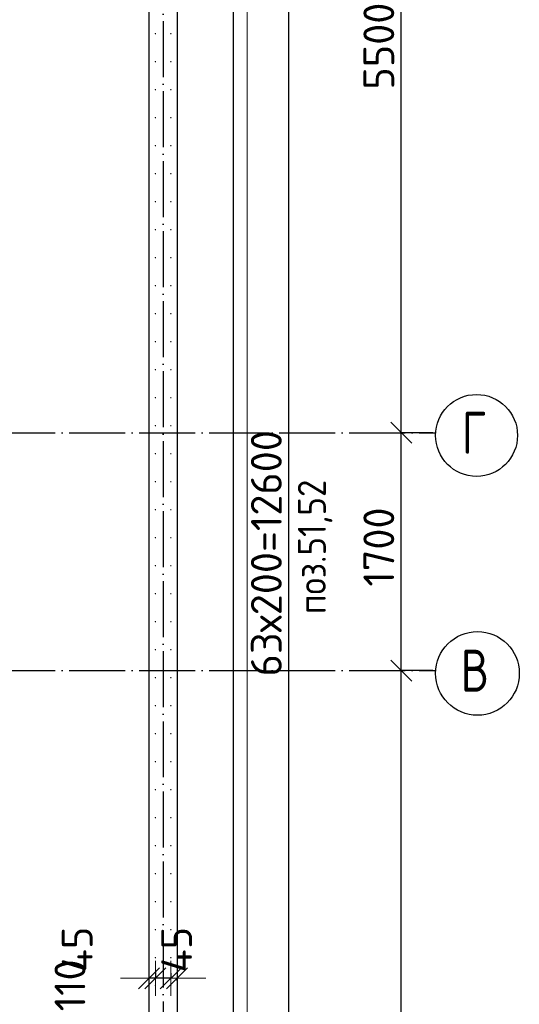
# Model space of a CAD drawing. Header units: millimetres. Extents: x 123094 to 184385, y 26948 to 48500.
# Tile 93 of 104: x 166356 to 169923, y 34317 to 41350. Entities that reach past the tile are written whole.
import ezdxf

# ---------------------------------------------------------------- set-up
doc = ezdxf.new("R2010")
doc.units = ezdxf.units.MM
doc.header["$PDMODE"] = 65
doc.linetypes.add('______11', pattern=[500, 400, -50, 0, -50])
doc.linetypes.add('______5', pattern=[1100, 800, -100, 100, -100])
for name, color, linetype, lineweight in [('Standard', 7, 'Continuous', 25), ('Арм.стержн. Выпуски', 180, 'Continuous', 35), ('Размерная линия_ общее', 7, 'Continuous', 13), ('Стена_ общее', 7, 'Continuous', 35), ('Фундамент_ общее', 7, 'Continuous', 35)]:
    doc.layers.add(name, color=color, linetype=linetype, lineweight=lineweight)
doc.layers.add('Осевая линия_ общее', color=7, linetype='______5', lineweight=13, true_color=0xa0a0a0)
doc.styles.add('ISOCPEUR', font='ISOCPEUR')
doc.dimstyles.new('DIMSTYLE_3', dxfattribs={"dimtxt": 220, "dimasz": 250, "dimexe": 0, "dimexo": 0, "dimgap": 110, "dimtad": 2, "dimdec": 0, "dimrnd": 5, "dimzin": 12, "dimdsep": 46, "dimtxsty": 'ISOCPEUR', "dimblk1": 'ALL_ML_STRICH', "dimblk2": 'ALL_ML_STRICH', "dimsah": 1, "dimcen": 0, "dimclrd": 7, "dimclre": 256, "dimclrt": 7, "dimadec": 0, "dimazin": 0, "dimtfac": 1, "dimtdec": 0, "dimtix": 1, "dimtmove": 2, "dimatfit": 3, "dimfxl": 0, "dimtzin": 0, "dimlwd": 0, "dimlwe": -3, "dimarcsym": 0})
doc.dimstyles.new('DIMSTYLE_5', dxfattribs={"dimtxt": 220, "dimasz": 250, "dimexe": 0, "dimexo": 0, "dimgap": 110, "dimtad": 2, "dimdec": 0, "dimrnd": 5, "dimzin": 12, "dimdsep": 46, "dimtxsty": 'ISOCPEUR', "dimblk1": 'ALL_ML_STRICH', "dimblk2": 'ALL_ML_STRICH', "dimsah": 1, "dimcen": 0, "dimclrd": 7, "dimclre": 256, "dimclrt": 7, "dimadec": 0, "dimazin": 0, "dimtfac": 1, "dimtdec": 0, "dimtix": 1, "dimtmove": 2, "dimatfit": 3, "dimfxl": 0, "dimtvp": 1.2, "dimtzin": 0, "dimlwd": 0, "dimlwe": -3, "dimarcsym": 0})
doc.dimstyles.new('DIMSTYLE_9', dxfattribs={"dimtxt": 220, "dimasz": 250, "dimexe": 0, "dimexo": 0, "dimgap": 110, "dimtad": 2, "dimdec": 0, "dimrnd": 5, "dimzin": 12, "dimdsep": 46, "dimtxsty": 'ISOCPEUR', "dimblk1": 'ALL_ML_STRICH', "dimblk2": 'ALL_ML_STRICH', "dimsah": 1, "dimcen": 0, "dimsd1": 1, "dimsd2": 1, "dimclrd": 7, "dimclre": 256, "dimclrt": 7, "dimadec": 0, "dimazin": 0, "dimtfac": 1, "dimtdec": 0, "dimtix": 1, "dimtmove": 2, "dimatfit": 3, "dimfxl": 0, "dimtvp": 1.2, "dimtzin": 0, "dimlwd": 0, "dimlwe": -3, "dimarcsym": 0})

# ---------------------------------------------------------------- blocks, each defined once
blk = doc.blocks.new('ALL_ML_STRICH')
at = {"color": 0, "linetype": 'ByBlock', "lineweight": -2}
for p, q in [((-0.3, -0.3), (0.3, 0.3)), ((0, -0.5), (0, 0.5)), ((-1, 0), (0.5, 0))]:
    blk.add_line(p, q, dxfattribs=at)
blk = doc.blocks.new('*D5')
at = {"layer": 'DEFPOINTS', "color": 7, "linetype": 'Continuous', "lineweight": 13, "transparency": 33554687}
for p in [(169325.4, 36700), (169080, 31200), (169325.4, 31200)]:
    blk.add_point(p, dxfattribs=at)
at = {"layer": 'Размерная линия_ общее', "color": 253, "linetype": 'Continuous', "lineweight": -2, "true_color": 0xa0a0a0, "transparency": 33554687}
for p, q in [((169305.4, 36700), (169080, 36700)), ((169305.4, 31200), (169080, 31200))]:
    blk.add_line(p, q, dxfattribs=at)
at = {"layer": 'Размерная линия_ общее', "color": 7, "linetype": 'Continuous', "lineweight": -2, "transparency": 33554687}
blk.add_line((169080, 31200), (169080, 36700), dxfattribs=at)
at = {"layer": 'Размерная линия_ общее', "color": 7, "linetype": 'Continuous', "lineweight": 13, "transparency": 33554687, "xscale": 250, "yscale": 250, "zscale": 250}
for p, rotation in [((169080, 36700), 90), ((169080, 31200), 270)]:
    blk.add_blockref('ALL_ML_STRICH', p, dxfattribs=dict(at, rotation=rotation))
at = {"layer": 'Размерная линия_ общее', "color": 7, "linetype": 'Continuous', "lineweight": 13, "transparency": 33554687, "insert": (168920, 33961), "char_height": 220, "width": 880, "attachment_point": 5, "rotation": 90, "style": 'ISOCPEUR'}
blk.add_mtext('\\A1;{5500}', dxfattribs=at)
blk = doc.blocks.new('*D6')
at = {"layer": 'DEFPOINTS', "color": 7, "linetype": 'Continuous', "lineweight": 13, "transparency": 33554687}
for p in [(169325.4, 38400), (169080, 36700), (169325.4, 36700)]:
    blk.add_point(p, dxfattribs=at)
at = {"layer": 'Размерная линия_ общее', "color": 253, "linetype": 'Continuous', "lineweight": -2, "true_color": 0xa0a0a0, "transparency": 33554687}
for p, q in [((169305.4, 38400), (169080, 38400)), ((169305.4, 36700), (169080, 36700))]:
    blk.add_line(p, q, dxfattribs=at)
at = {"layer": 'Размерная линия_ общее', "color": 7, "linetype": 'Continuous', "lineweight": -2, "transparency": 33554687}
blk.add_line((169080, 36700), (169080, 38400), dxfattribs=at)
at = {"layer": 'Размерная линия_ общее', "color": 7, "linetype": 'Continuous', "lineweight": 13, "transparency": 33554687, "xscale": 250, "yscale": 250, "zscale": 250}
for p, rotation in [((169080, 38400), 90), ((169080, 36700), 270)]:
    blk.add_blockref('ALL_ML_STRICH', p, dxfattribs=dict(at, rotation=rotation))
at = {"layer": 'Размерная линия_ общее', "color": 7, "linetype": 'Continuous', "lineweight": 13, "transparency": 33554687, "insert": (168920, 37583), "char_height": 220, "width": 880, "attachment_point": 5, "rotation": 90, "style": 'ISOCPEUR'}
blk.add_mtext('\\A1;{1700}', dxfattribs=at)
blk = doc.blocks.new('*D7')
at = {"layer": 'DEFPOINTS', "color": 7, "linetype": 'Continuous', "lineweight": 13, "transparency": 33554687}
for p in [(169325.4, 43900), (169080, 38400), (169325.4, 38400)]:
    blk.add_point(p, dxfattribs=at)
at = {"layer": 'Размерная линия_ общее', "color": 253, "linetype": 'Continuous', "lineweight": -2, "true_color": 0xa0a0a0, "transparency": 33554687}
for p, q in [((169305.4, 43900), (169080, 43900)), ((169305.4, 38400), (169080, 38400))]:
    blk.add_line(p, q, dxfattribs=at)
at = {"layer": 'Размерная линия_ общее', "color": 7, "linetype": 'Continuous', "lineweight": -2, "transparency": 33554687}
blk.add_line((169080, 38400), (169080, 43900), dxfattribs=at)
at = {"layer": 'Размерная линия_ общее', "color": 7, "linetype": 'Continuous', "lineweight": 13, "transparency": 33554687, "xscale": 250, "yscale": 250, "zscale": 250}
for p, rotation in [((169080, 43900), 90), ((169080, 38400), 270)]:
    blk.add_blockref('ALL_ML_STRICH', p, dxfattribs=dict(at, rotation=rotation))
at = {"layer": 'Размерная линия_ общее', "color": 7, "linetype": 'Continuous', "lineweight": 13, "transparency": 33554687, "insert": (168920, 41161), "char_height": 220, "width": 880, "attachment_point": 5, "rotation": 90, "style": 'ISOCPEUR'}
blk.add_mtext('\\A1;{5500}', dxfattribs=at)
blk = doc.blocks.new('*D13')
at = {"layer": 'DEFPOINTS', "color": 7, "linetype": 'Continuous', "lineweight": 13, "transparency": 33554687}
for p in [(167435, 43850), (167435, 31250), (168276.8, 31250)]:
    blk.add_point(p, dxfattribs=at)
at = {"layer": 'Размерная линия_ общее', "color": 253, "linetype": 'Continuous', "lineweight": -2, "true_color": 0xa0a0a0, "transparency": 33554687}
for p, q in [((167455, 43850), (168276.8, 43850)), ((167455, 31250), (168276.8, 31250))]:
    blk.add_line(p, q, dxfattribs=at)
at = {"layer": 'Размерная линия_ общее', "color": 7, "linetype": 'Continuous', "lineweight": -2, "transparency": 33554687}
blk.add_line((168276.8, 31250), (168276.8, 43850), dxfattribs=at)
at = {"layer": 'Размерная линия_ общее', "color": 7, "linetype": 'Continuous', "lineweight": 13, "transparency": 33554687, "xscale": 250, "yscale": 250, "zscale": 250}
for p, rotation in [((168276.8, 43850), 90), ((168276.8, 31250), 270)]:
    blk.add_blockref('ALL_ML_STRICH', p, dxfattribs=dict(at, rotation=rotation))
at = {"layer": 'Размерная линия_ общее', "color": 7, "linetype": 'Continuous', "lineweight": 13, "transparency": 33554687, "insert": (168006.8, 36659), "char_height": 220, "width": 11, "attachment_point": 1, "rotation": 90, "line_spacing_factor": 0.60241, "style": 'ISOCPEUR'}
blk.add_mtext('63х200=12600', dxfattribs=at)
blk = doc.blocks.new('*D158')
at = {"layer": 'DEFPOINTS', "color": 7, "linetype": 'Continuous', "lineweight": 13, "transparency": 33554687}
for p in [(167435, 34558.7), (167480, 34503.3), (167480, 34464)]:
    blk.add_point(p, dxfattribs=at)
at = {"layer": 'Размерная линия_ общее', "color": 253, "linetype": 'Continuous', "lineweight": -2, "true_color": 0xa0a0a0, "transparency": 33554687}
for p, q in [((167435, 34538.7), (167435, 34503.3)), ((167480, 34484), (167480, 34503.3))]:
    blk.add_line(p, q, dxfattribs=at)
at = {"layer": 'Размерная линия_ общее', "color": 7, "linetype": 'Continuous', "lineweight": -2, "transparency": 33554687}
for p, q in [((167435, 34503.3), (167435, 34503.3)), ((167480, 34503.3), (167480, 34503.3))]:
    blk.add_line(p, q, dxfattribs=at)
at = {"layer": 'Размерная линия_ общее', "color": 7, "linetype": 'Continuous', "lineweight": 13, "transparency": 33554687, "xscale": 250, "yscale": 250, "zscale": 250}
for p, rotation in [((167480, 34503.3), 360), ((167435, 34503.3), 180)]:
    blk.add_blockref('ALL_ML_STRICH', p, dxfattribs=dict(at, rotation=rotation))
at = {"layer": 'Размерная линия_ общее', "color": 7, "linetype": 'Continuous', "lineweight": 13, "transparency": 33554687, "insert": (167476.4, 34706.9), "char_height": 220, "width": 440, "attachment_point": 5, "rotation": 90, "style": 'ISOCPEUR'}
blk.add_mtext('\\A1;{45}', dxfattribs=at)
blk = doc.blocks.new('*D159')
at = {"layer": 'DEFPOINTS', "color": 7, "linetype": 'Continuous', "lineweight": 13, "transparency": 33554687}
for p in [(167325, 34563.7), (167435, 34558.7), (167435, 34503.3)]:
    blk.add_point(p, dxfattribs=at)
at = {"layer": 'Размерная линия_ общее', "color": 253, "linetype": 'Continuous', "lineweight": -2, "true_color": 0xa0a0a0, "transparency": 33554687}
for p, q in [((167325, 34543.7), (167325, 34503.3)), ((167435, 34538.7), (167435, 34503.3))]:
    blk.add_line(p, q, dxfattribs=at)
at = {"layer": 'Размерная линия_ общее', "color": 7, "linetype": 'Continuous', "lineweight": -2, "transparency": 33554687}
blk.add_line((167435, 34503.3), (167325, 34503.3), dxfattribs=at)
at = {"layer": 'Размерная линия_ общее', "color": 7, "linetype": 'Continuous', "lineweight": 13, "transparency": 33554687, "xscale": 250, "yscale": 250, "zscale": 250}
for p, rotation in [((167435, 34503.3), 360), ((167325, 34503.3), 180)]:
    blk.add_blockref('ALL_ML_STRICH', p, dxfattribs=dict(at, rotation=rotation))
at = {"layer": 'Размерная линия_ общее', "color": 7, "linetype": 'Continuous', "lineweight": 13, "transparency": 33554687, "insert": (166714.8, 34451.9), "char_height": 220, "width": 660, "attachment_point": 5, "rotation": 90, "style": 'ISOCPEUR'}
blk.add_mtext('\\A1;{110}', dxfattribs=at)
blk = doc.blocks.new('*D160')
at = {"layer": 'DEFPOINTS', "color": 7, "linetype": 'Continuous', "lineweight": 13, "transparency": 33554687}
for p in [(167325, 34563.7), (167280, 34474.8), (167325, 34503.3)]:
    blk.add_point(p, dxfattribs=at)
at = {"layer": 'Размерная линия_ общее', "color": 253, "linetype": 'Continuous', "lineweight": -2, "true_color": 0xa0a0a0, "transparency": 33554687}
for p, q in [((167325, 34543.7), (167325, 34503.3)), ((167280, 34494.8), (167280, 34503.3))]:
    blk.add_line(p, q, dxfattribs=at)
at = {"layer": 'Размерная линия_ общее', "color": 7, "linetype": 'Continuous', "lineweight": -2, "transparency": 33554687}
blk.add_line((167325, 34503.3), (167280, 34503.3), dxfattribs=at)
at = {"layer": 'Размерная линия_ общее', "color": 7, "linetype": 'Continuous', "lineweight": 13, "transparency": 33554687, "xscale": 250, "yscale": 250, "zscale": 250}
for p, rotation in [((167325, 34503.3), 360), ((167280, 34503.3), 180)]:
    blk.add_blockref('ALL_ML_STRICH', p, dxfattribs=dict(at, rotation=rotation))
at = {"layer": 'Размерная линия_ общее', "color": 7, "linetype": 'Continuous', "lineweight": 13, "transparency": 33554687, "insert": (166766.6, 34708.6), "char_height": 220, "width": 440, "attachment_point": 5, "rotation": 90, "style": 'ISOCPEUR'}
blk.add_mtext('\\A1;{45}', dxfattribs=at)

msp = doc.modelspace()

# ---------------------------------------------------------------- hatches: boundary and pattern name
at = {"layer": 'Арм.стержн. Выпуски', "linetype": 'Continuous', "lineweight": 35, "transparency": 33554687}
for points in [[(167330, 41250), (167329.6, 41251.9), (167328.5, 41253.5), (167326.9, 41254.6), (167325, 41255), (167323.1, 41254.6), (167321.5, 41253.5), (167320.4, 41251.9), (167320, 41250), (167320.4, 41248.1), (167321.5, 41246.5), (167323.1, 41245.4), (167325, 41245), (167326.9, 41245.4), (167328.5, 41246.5), (167329.6, 41248.1)], [(167440, 41250), (167439.6, 41251.9), (167438.5, 41253.5), (167436.9, 41254.6), (167435, 41255), (167433.1, 41254.6), (167431.5, 41253.5), (167430.4, 41251.9), (167430, 41250), (167430.4, 41248.1), (167431.5, 41246.5), (167433.1, 41245.4), (167435, 41245), (167436.9, 41245.4), (167438.5, 41246.5), (167439.6, 41248.1)], [(167330, 41050), (167329.6, 41051.9), (167328.5, 41053.5), (167326.9, 41054.6), (167325, 41055), (167323.1, 41054.6), (167321.5, 41053.5), (167320.4, 41051.9), (167320, 41050), (167320.4, 41048.1), (167321.5, 41046.5), (167323.1, 41045.4), (167325, 41045), (167326.9, 41045.4), (167328.5, 41046.5), (167329.6, 41048.1)], [(167440, 41050), (167439.6, 41051.9), (167438.5, 41053.5), (167436.9, 41054.6), (167435, 41055), (167433.1, 41054.6), (167431.5, 41053.5), (167430.4, 41051.9), (167430, 41050), (167430.4, 41048.1), (167431.5, 41046.5), (167433.1, 41045.4), (167435, 41045), (167436.9, 41045.4), (167438.5, 41046.5), (167439.6, 41048.1)], [(167330, 40850), (167329.6, 40851.9), (167328.5, 40853.5), (167326.9, 40854.6), (167325, 40855), (167323.1, 40854.6), (167321.5, 40853.5), (167320.4, 40851.9), (167320, 40850), (167320.4, 40848.1), (167321.5, 40846.5), (167323.1, 40845.4), (167325, 40845), (167326.9, 40845.4), (167328.5, 40846.5), (167329.6, 40848.1)], [(167440, 40850), (167439.6, 40851.9), (167438.5, 40853.5), (167436.9, 40854.6), (167435, 40855), (167433.1, 40854.6), (167431.5, 40853.5), (167430.4, 40851.9), (167430, 40850), (167430.4, 40848.1), (167431.5, 40846.5), (167433.1, 40845.4), (167435, 40845), (167436.9, 40845.4), (167438.5, 40846.5), (167439.6, 40848.1)], [(167330, 40650), (167329.6, 40651.9), (167328.5, 40653.5), (167326.9, 40654.6), (167325, 40655), (167323.1, 40654.6), (167321.5, 40653.5), (167320.4, 40651.9), (167320, 40650), (167320.4, 40648.1), (167321.5, 40646.5), (167323.1, 40645.4), (167325, 40645), (167326.9, 40645.4), (167328.5, 40646.5), (167329.6, 40648.1)], [(167440, 40650), (167439.6, 40651.9), (167438.5, 40653.5), (167436.9, 40654.6), (167435, 40655), (167433.1, 40654.6), (167431.5, 40653.5), (167430.4, 40651.9), (167430, 40650), (167430.4, 40648.1), (167431.5, 40646.5), (167433.1, 40645.4), (167435, 40645), (167436.9, 40645.4), (167438.5, 40646.5), (167439.6, 40648.1)], [(167330, 40450), (167329.6, 40451.9), (167328.5, 40453.5), (167326.9, 40454.6), (167325, 40455), (167323.1, 40454.6), (167321.5, 40453.5), (167320.4, 40451.9), (167320, 40450), (167320.4, 40448.1), (167321.5, 40446.5), (167323.1, 40445.4), (167325, 40445), (167326.9, 40445.4), (167328.5, 40446.5), (167329.6, 40448.1)], [(167440, 40450), (167439.6, 40451.9), (167438.5, 40453.5), (167436.9, 40454.6), (167435, 40455), (167433.1, 40454.6), (167431.5, 40453.5), (167430.4, 40451.9), (167430, 40450), (167430.4, 40448.1), (167431.5, 40446.5), (167433.1, 40445.4), (167435, 40445), (167436.9, 40445.4), (167438.5, 40446.5), (167439.6, 40448.1)], [(167330, 40250), (167329.6, 40251.9), (167328.5, 40253.5), (167326.9, 40254.6), (167325, 40255), (167323.1, 40254.6), (167321.5, 40253.5), (167320.4, 40251.9), (167320, 40250), (167320.4, 40248.1), (167321.5, 40246.5), (167323.1, 40245.4), (167325, 40245), (167326.9, 40245.4), (167328.5, 40246.5), (167329.6, 40248.1)], [(167440, 40250), (167439.6, 40251.9), (167438.5, 40253.5), (167436.9, 40254.6), (167435, 40255), (167433.1, 40254.6), (167431.5, 40253.5), (167430.4, 40251.9), (167430, 40250), (167430.4, 40248.1), (167431.5, 40246.5), (167433.1, 40245.4), (167435, 40245), (167436.9, 40245.4), (167438.5, 40246.5), (167439.6, 40248.1)], [(167330, 40050), (167329.6, 40051.9), (167328.5, 40053.5), (167326.9, 40054.6), (167325, 40055), (167323.1, 40054.6), (167321.5, 40053.5), (167320.4, 40051.9), (167320, 40050), (167320.4, 40048.1), (167321.5, 40046.5), (167323.1, 40045.4), (167325, 40045), (167326.9, 40045.4), (167328.5, 40046.5), (167329.6, 40048.1)], [(167440, 40050), (167439.6, 40051.9), (167438.5, 40053.5), (167436.9, 40054.6), (167435, 40055), (167433.1, 40054.6), (167431.5, 40053.5), (167430.4, 40051.9), (167430, 40050), (167430.4, 40048.1), (167431.5, 40046.5), (167433.1, 40045.4), (167435, 40045), (167436.9, 40045.4), (167438.5, 40046.5), (167439.6, 40048.1)], [(167330, 39850), (167329.6, 39851.9), (167328.5, 39853.5), (167326.9, 39854.6), (167325, 39855), (167323.1, 39854.6), (167321.5, 39853.5), (167320.4, 39851.9), (167320, 39850), (167320.4, 39848.1), (167321.5, 39846.5), (167323.1, 39845.4), (167325, 39845), (167326.9, 39845.4), (167328.5, 39846.5), (167329.6, 39848.1)], [(167440, 39850), (167439.6, 39851.9), (167438.5, 39853.5), (167436.9, 39854.6), (167435, 39855), (167433.1, 39854.6), (167431.5, 39853.5), (167430.4, 39851.9), (167430, 39850), (167430.4, 39848.1), (167431.5, 39846.5), (167433.1, 39845.4), (167435, 39845), (167436.9, 39845.4), (167438.5, 39846.5), (167439.6, 39848.1)], [(167330, 39650), (167329.6, 39651.9), (167328.5, 39653.5), (167326.9, 39654.6), (167325, 39655), (167323.1, 39654.6), (167321.5, 39653.5), (167320.4, 39651.9), (167320, 39650), (167320.4, 39648.1), (167321.5, 39646.5), (167323.1, 39645.4), (167325, 39645), (167326.9, 39645.4), (167328.5, 39646.5), (167329.6, 39648.1)], [(167440, 39650), (167439.6, 39651.9), (167438.5, 39653.5), (167436.9, 39654.6), (167435, 39655), (167433.1, 39654.6), (167431.5, 39653.5), (167430.4, 39651.9), (167430, 39650), (167430.4, 39648.1), (167431.5, 39646.5), (167433.1, 39645.4), (167435, 39645), (167436.9, 39645.4), (167438.5, 39646.5), (167439.6, 39648.1)], [(167330, 39450), (167329.6, 39451.9), (167328.5, 39453.5), (167326.9, 39454.6), (167325, 39455), (167323.1, 39454.6), (167321.5, 39453.5), (167320.4, 39451.9), (167320, 39450), (167320.4, 39448.1), (167321.5, 39446.5), (167323.1, 39445.4), (167325, 39445), (167326.9, 39445.4), (167328.5, 39446.5), (167329.6, 39448.1)], [(167440, 39450), (167439.6, 39451.9), (167438.5, 39453.5), (167436.9, 39454.6), (167435, 39455), (167433.1, 39454.6), (167431.5, 39453.5), (167430.4, 39451.9), (167430, 39450), (167430.4, 39448.1), (167431.5, 39446.5), (167433.1, 39445.4), (167435, 39445), (167436.9, 39445.4), (167438.5, 39446.5), (167439.6, 39448.1)], [(167330, 39250), (167329.6, 39251.9), (167328.5, 39253.5), (167326.9, 39254.6), (167325, 39255), (167323.1, 39254.6), (167321.5, 39253.5), (167320.4, 39251.9), (167320, 39250), (167320.4, 39248.1), (167321.5, 39246.5), (167323.1, 39245.4), (167325, 39245), (167326.9, 39245.4), (167328.5, 39246.5), (167329.6, 39248.1)], [(167440, 39250), (167439.6, 39251.9), (167438.5, 39253.5), (167436.9, 39254.6), (167435, 39255), (167433.1, 39254.6), (167431.5, 39253.5), (167430.4, 39251.9), (167430, 39250), (167430.4, 39248.1), (167431.5, 39246.5), (167433.1, 39245.4), (167435, 39245), (167436.9, 39245.4), (167438.5, 39246.5), (167439.6, 39248.1)], [(167330, 39050), (167329.6, 39051.9), (167328.5, 39053.5), (167326.9, 39054.6), (167325, 39055), (167323.1, 39054.6), (167321.5, 39053.5), (167320.4, 39051.9), (167320, 39050), (167320.4, 39048.1), (167321.5, 39046.5), (167323.1, 39045.4), (167325, 39045), (167326.9, 39045.4), (167328.5, 39046.5), (167329.6, 39048.1)], [(167440, 39050), (167439.6, 39051.9), (167438.5, 39053.5), (167436.9, 39054.6), (167435, 39055), (167433.1, 39054.6), (167431.5, 39053.5), (167430.4, 39051.9), (167430, 39050), (167430.4, 39048.1), (167431.5, 39046.5), (167433.1, 39045.4), (167435, 39045), (167436.9, 39045.4), (167438.5, 39046.5), (167439.6, 39048.1)], [(167330, 38850), (167329.6, 38851.9), (167328.5, 38853.5), (167326.9, 38854.6), (167325, 38855), (167323.1, 38854.6), (167321.5, 38853.5), (167320.4, 38851.9), (167320, 38850), (167320.4, 38848.1), (167321.5, 38846.5), (167323.1, 38845.4), (167325, 38845), (167326.9, 38845.4), (167328.5, 38846.5), (167329.6, 38848.1)], [(167440, 38850), (167439.6, 38851.9), (167438.5, 38853.5), (167436.9, 38854.6), (167435, 38855), (167433.1, 38854.6), (167431.5, 38853.5), (167430.4, 38851.9), (167430, 38850), (167430.4, 38848.1), (167431.5, 38846.5), (167433.1, 38845.4), (167435, 38845), (167436.9, 38845.4), (167438.5, 38846.5), (167439.6, 38848.1)], [(167330, 38650), (167329.6, 38651.9), (167328.5, 38653.5), (167326.9, 38654.6), (167325, 38655), (167323.1, 38654.6), (167321.5, 38653.5), (167320.4, 38651.9), (167320, 38650), (167320.4, 38648.1), (167321.5, 38646.5), (167323.1, 38645.4), (167325, 38645), (167326.9, 38645.4), (167328.5, 38646.5), (167329.6, 38648.1)], [(167440, 38650), (167439.6, 38651.9), (167438.5, 38653.5), (167436.9, 38654.6), (167435, 38655), (167433.1, 38654.6), (167431.5, 38653.5), (167430.4, 38651.9), (167430, 38650), (167430.4, 38648.1), (167431.5, 38646.5), (167433.1, 38645.4), (167435, 38645), (167436.9, 38645.4), (167438.5, 38646.5), (167439.6, 38648.1)], [(167330, 38450), (167329.6, 38451.9), (167328.5, 38453.5), (167326.9, 38454.6), (167325, 38455), (167323.1, 38454.6), (167321.5, 38453.5), (167320.4, 38451.9), (167320, 38450), (167320.4, 38448.1), (167321.5, 38446.5), (167323.1, 38445.4), (167325, 38445), (167326.9, 38445.4), (167328.5, 38446.5), (167329.6, 38448.1)], [(167440, 38450), (167439.6, 38451.9), (167438.5, 38453.5), (167436.9, 38454.6), (167435, 38455), (167433.1, 38454.6), (167431.5, 38453.5), (167430.4, 38451.9), (167430, 38450), (167430.4, 38448.1), (167431.5, 38446.5), (167433.1, 38445.4), (167435, 38445), (167436.9, 38445.4), (167438.5, 38446.5), (167439.6, 38448.1)], [(167330, 38250), (167329.6, 38251.9), (167328.5, 38253.5), (167326.9, 38254.6), (167325, 38255), (167323.1, 38254.6), (167321.5, 38253.5), (167320.4, 38251.9), (167320, 38250), (167320.4, 38248.1), (167321.5, 38246.5), (167323.1, 38245.4), (167325, 38245), (167326.9, 38245.4), (167328.5, 38246.5), (167329.6, 38248.1)], [(167440, 38250), (167439.6, 38251.9), (167438.5, 38253.5), (167436.9, 38254.6), (167435, 38255), (167433.1, 38254.6), (167431.5, 38253.5), (167430.4, 38251.9), (167430, 38250), (167430.4, 38248.1), (167431.5, 38246.5), (167433.1, 38245.4), (167435, 38245), (167436.9, 38245.4), (167438.5, 38246.5), (167439.6, 38248.1)], [(167330, 38050), (167329.6, 38051.9), (167328.5, 38053.5), (167326.9, 38054.6), (167325, 38055), (167323.1, 38054.6), (167321.5, 38053.5), (167320.4, 38051.9), (167320, 38050), (167320.4, 38048.1), (167321.5, 38046.5), (167323.1, 38045.4), (167325, 38045), (167326.9, 38045.4), (167328.5, 38046.5), (167329.6, 38048.1)], [(167440, 38050), (167439.6, 38051.9), (167438.5, 38053.5), (167436.9, 38054.6), (167435, 38055), (167433.1, 38054.6), (167431.5, 38053.5), (167430.4, 38051.9), (167430, 38050), (167430.4, 38048.1), (167431.5, 38046.5), (167433.1, 38045.4), (167435, 38045), (167436.9, 38045.4), (167438.5, 38046.5), (167439.6, 38048.1)], [(167330, 37850), (167329.6, 37851.9), (167328.5, 37853.5), (167326.9, 37854.6), (167325, 37855), (167323.1, 37854.6), (167321.5, 37853.5), (167320.4, 37851.9), (167320, 37850), (167320.4, 37848.1), (167321.5, 37846.5), (167323.1, 37845.4), (167325, 37845), (167326.9, 37845.4), (167328.5, 37846.5), (167329.6, 37848.1)], [(167440, 37850), (167439.6, 37851.9), (167438.5, 37853.5), (167436.9, 37854.6), (167435, 37855), (167433.1, 37854.6), (167431.5, 37853.5), (167430.4, 37851.9), (167430, 37850), (167430.4, 37848.1), (167431.5, 37846.5), (167433.1, 37845.4), (167435, 37845), (167436.9, 37845.4), (167438.5, 37846.5), (167439.6, 37848.1)], [(167330, 37650), (167329.6, 37651.9), (167328.5, 37653.5), (167326.9, 37654.6), (167325, 37655), (167323.1, 37654.6), (167321.5, 37653.5), (167320.4, 37651.9), (167320, 37650), (167320.4, 37648.1), (167321.5, 37646.5), (167323.1, 37645.4), (167325, 37645), (167326.9, 37645.4), (167328.5, 37646.5), (167329.6, 37648.1)], [(167440, 37650), (167439.6, 37651.9), (167438.5, 37653.5), (167436.9, 37654.6), (167435, 37655), (167433.1, 37654.6), (167431.5, 37653.5), (167430.4, 37651.9), (167430, 37650), (167430.4, 37648.1), (167431.5, 37646.5), (167433.1, 37645.4), (167435, 37645), (167436.9, 37645.4), (167438.5, 37646.5), (167439.6, 37648.1)], [(167330, 37450), (167329.6, 37451.9), (167328.5, 37453.5), (167326.9, 37454.6), (167325, 37455), (167323.1, 37454.6), (167321.5, 37453.5), (167320.4, 37451.9), (167320, 37450), (167320.4, 37448.1), (167321.5, 37446.5), (167323.1, 37445.4), (167325, 37445), (167326.9, 37445.4), (167328.5, 37446.5), (167329.6, 37448.1)], [(167440, 37450), (167439.6, 37451.9), (167438.5, 37453.5), (167436.9, 37454.6), (167435, 37455), (167433.1, 37454.6), (167431.5, 37453.5), (167430.4, 37451.9), (167430, 37450), (167430.4, 37448.1), (167431.5, 37446.5), (167433.1, 37445.4), (167435, 37445), (167436.9, 37445.4), (167438.5, 37446.5), (167439.6, 37448.1)], [(167330, 37250), (167329.6, 37251.9), (167328.5, 37253.5), (167326.9, 37254.6), (167325, 37255), (167323.1, 37254.6), (167321.5, 37253.5), (167320.4, 37251.9), (167320, 37250), (167320.4, 37248.1), (167321.5, 37246.5), (167323.1, 37245.4), (167325, 37245), (167326.9, 37245.4), (167328.5, 37246.5), (167329.6, 37248.1)], [(167440, 37250), (167439.6, 37251.9), (167438.5, 37253.5), (167436.9, 37254.6), (167435, 37255), (167433.1, 37254.6), (167431.5, 37253.5), (167430.4, 37251.9), (167430, 37250), (167430.4, 37248.1), (167431.5, 37246.5), (167433.1, 37245.4), (167435, 37245), (167436.9, 37245.4), (167438.5, 37246.5), (167439.6, 37248.1)], [(167330, 37050), (167329.6, 37051.9), (167328.5, 37053.5), (167326.9, 37054.6), (167325, 37055), (167323.1, 37054.6), (167321.5, 37053.5), (167320.4, 37051.9), (167320, 37050), (167320.4, 37048.1), (167321.5, 37046.5), (167323.1, 37045.4), (167325, 37045), (167326.9, 37045.4), (167328.5, 37046.5), (167329.6, 37048.1)], [(167440, 37050), (167439.6, 37051.9), (167438.5, 37053.5), (167436.9, 37054.6), (167435, 37055), (167433.1, 37054.6), (167431.5, 37053.5), (167430.4, 37051.9), (167430, 37050), (167430.4, 37048.1), (167431.5, 37046.5), (167433.1, 37045.4), (167435, 37045), (167436.9, 37045.4), (167438.5, 37046.5), (167439.6, 37048.1)], [(167330, 36850), (167329.6, 36851.9), (167328.5, 36853.5), (167326.9, 36854.6), (167325, 36855), (167323.1, 36854.6), (167321.5, 36853.5), (167320.4, 36851.9), (167320, 36850), (167320.4, 36848.1), (167321.5, 36846.5), (167323.1, 36845.4), (167325, 36845), (167326.9, 36845.4), (167328.5, 36846.5), (167329.6, 36848.1)], [(167440, 36850), (167439.6, 36851.9), (167438.5, 36853.5), (167436.9, 36854.6), (167435, 36855), (167433.1, 36854.6), (167431.5, 36853.5), (167430.4, 36851.9), (167430, 36850), (167430.4, 36848.1), (167431.5, 36846.5), (167433.1, 36845.4), (167435, 36845), (167436.9, 36845.4), (167438.5, 36846.5), (167439.6, 36848.1)], [(167330, 36650), (167329.6, 36651.9), (167328.5, 36653.5), (167326.9, 36654.6), (167325, 36655), (167323.1, 36654.6), (167321.5, 36653.5), (167320.4, 36651.9), (167320, 36650), (167320.4, 36648.1), (167321.5, 36646.5), (167323.1, 36645.4), (167325, 36645), (167326.9, 36645.4), (167328.5, 36646.5), (167329.6, 36648.1)], [(167440, 36650), (167439.6, 36651.9), (167438.5, 36653.5), (167436.9, 36654.6), (167435, 36655), (167433.1, 36654.6), (167431.5, 36653.5), (167430.4, 36651.9), (167430, 36650), (167430.4, 36648.1), (167431.5, 36646.5), (167433.1, 36645.4), (167435, 36645), (167436.9, 36645.4), (167438.5, 36646.5), (167439.6, 36648.1)], [(167330, 36450), (167329.6, 36451.9), (167328.5, 36453.5), (167326.9, 36454.6), (167325, 36455), (167323.1, 36454.6), (167321.5, 36453.5), (167320.4, 36451.9), (167320, 36450), (167320.4, 36448.1), (167321.5, 36446.5), (167323.1, 36445.4), (167325, 36445), (167326.9, 36445.4), (167328.5, 36446.5), (167329.6, 36448.1)], [(167440, 36450), (167439.6, 36451.9), (167438.5, 36453.5), (167436.9, 36454.6), (167435, 36455), (167433.1, 36454.6), (167431.5, 36453.5), (167430.4, 36451.9), (167430, 36450), (167430.4, 36448.1), (167431.5, 36446.5), (167433.1, 36445.4), (167435, 36445), (167436.9, 36445.4), (167438.5, 36446.5), (167439.6, 36448.1)], [(167330, 36250), (167329.6, 36251.9), (167328.5, 36253.5), (167326.9, 36254.6), (167325, 36255), (167323.1, 36254.6), (167321.5, 36253.5), (167320.4, 36251.9), (167320, 36250), (167320.4, 36248.1), (167321.5, 36246.5), (167323.1, 36245.4), (167325, 36245), (167326.9, 36245.4), (167328.5, 36246.5), (167329.6, 36248.1)], [(167440, 36250), (167439.6, 36251.9), (167438.5, 36253.5), (167436.9, 36254.6), (167435, 36255), (167433.1, 36254.6), (167431.5, 36253.5), (167430.4, 36251.9), (167430, 36250), (167430.4, 36248.1), (167431.5, 36246.5), (167433.1, 36245.4), (167435, 36245), (167436.9, 36245.4), (167438.5, 36246.5), (167439.6, 36248.1)], [(167330, 36050), (167329.6, 36051.9), (167328.5, 36053.5), (167326.9, 36054.6), (167325, 36055), (167323.1, 36054.6), (167321.5, 36053.5), (167320.4, 36051.9), (167320, 36050), (167320.4, 36048.1), (167321.5, 36046.5), (167323.1, 36045.4), (167325, 36045), (167326.9, 36045.4), (167328.5, 36046.5), (167329.6, 36048.1)], [(167440, 36050), (167439.6, 36051.9), (167438.5, 36053.5), (167436.9, 36054.6), (167435, 36055), (167433.1, 36054.6), (167431.5, 36053.5), (167430.4, 36051.9), (167430, 36050), (167430.4, 36048.1), (167431.5, 36046.5), (167433.1, 36045.4), (167435, 36045), (167436.9, 36045.4), (167438.5, 36046.5), (167439.6, 36048.1)], [(167330, 35850), (167329.6, 35851.9), (167328.5, 35853.5), (167326.9, 35854.6), (167325, 35855), (167323.1, 35854.6), (167321.5, 35853.5), (167320.4, 35851.9), (167320, 35850), (167320.4, 35848.1), (167321.5, 35846.5), (167323.1, 35845.4), (167325, 35845), (167326.9, 35845.4), (167328.5, 35846.5), (167329.6, 35848.1)], [(167440, 35850), (167439.6, 35851.9), (167438.5, 35853.5), (167436.9, 35854.6), (167435, 35855), (167433.1, 35854.6), (167431.5, 35853.5), (167430.4, 35851.9), (167430, 35850), (167430.4, 35848.1), (167431.5, 35846.5), (167433.1, 35845.4), (167435, 35845), (167436.9, 35845.4), (167438.5, 35846.5), (167439.6, 35848.1)], [(167330, 35650), (167329.6, 35651.9), (167328.5, 35653.5), (167326.9, 35654.6), (167325, 35655), (167323.1, 35654.6), (167321.5, 35653.5), (167320.4, 35651.9), (167320, 35650), (167320.4, 35648.1), (167321.5, 35646.5), (167323.1, 35645.4), (167325, 35645), (167326.9, 35645.4), (167328.5, 35646.5), (167329.6, 35648.1)], [(167440, 35650), (167439.6, 35651.9), (167438.5, 35653.5), (167436.9, 35654.6), (167435, 35655), (167433.1, 35654.6), (167431.5, 35653.5), (167430.4, 35651.9), (167430, 35650), (167430.4, 35648.1), (167431.5, 35646.5), (167433.1, 35645.4), (167435, 35645), (167436.9, 35645.4), (167438.5, 35646.5), (167439.6, 35648.1)], [(167330, 35450), (167329.6, 35451.9), (167328.5, 35453.5), (167326.9, 35454.6), (167325, 35455), (167323.1, 35454.6), (167321.5, 35453.5), (167320.4, 35451.9), (167320, 35450), (167320.4, 35448.1), (167321.5, 35446.5), (167323.1, 35445.4), (167325, 35445), (167326.9, 35445.4), (167328.5, 35446.5), (167329.6, 35448.1)], [(167440, 35450), (167439.6, 35451.9), (167438.5, 35453.5), (167436.9, 35454.6), (167435, 35455), (167433.1, 35454.6), (167431.5, 35453.5), (167430.4, 35451.9), (167430, 35450), (167430.4, 35448.1), (167431.5, 35446.5), (167433.1, 35445.4), (167435, 35445), (167436.9, 35445.4), (167438.5, 35446.5), (167439.6, 35448.1)], [(167330, 35250), (167329.6, 35251.9), (167328.5, 35253.5), (167326.9, 35254.6), (167325, 35255), (167323.1, 35254.6), (167321.5, 35253.5), (167320.4, 35251.9), (167320, 35250), (167320.4, 35248.1), (167321.5, 35246.5), (167323.1, 35245.4), (167325, 35245), (167326.9, 35245.4), (167328.5, 35246.5), (167329.6, 35248.1)], [(167440, 35250), (167439.6, 35251.9), (167438.5, 35253.5), (167436.9, 35254.6), (167435, 35255), (167433.1, 35254.6), (167431.5, 35253.5), (167430.4, 35251.9), (167430, 35250), (167430.4, 35248.1), (167431.5, 35246.5), (167433.1, 35245.4), (167435, 35245), (167436.9, 35245.4), (167438.5, 35246.5), (167439.6, 35248.1)], [(167330, 35050), (167329.6, 35051.9), (167328.5, 35053.5), (167326.9, 35054.6), (167325, 35055), (167323.1, 35054.6), (167321.5, 35053.5), (167320.4, 35051.9), (167320, 35050), (167320.4, 35048.1), (167321.5, 35046.5), (167323.1, 35045.4), (167325, 35045), (167326.9, 35045.4), (167328.5, 35046.5), (167329.6, 35048.1)], [(167440, 35050), (167439.6, 35051.9), (167438.5, 35053.5), (167436.9, 35054.6), (167435, 35055), (167433.1, 35054.6), (167431.5, 35053.5), (167430.4, 35051.9), (167430, 35050), (167430.4, 35048.1), (167431.5, 35046.5), (167433.1, 35045.4), (167435, 35045), (167436.9, 35045.4), (167438.5, 35046.5), (167439.6, 35048.1)], [(167330, 34850), (167329.6, 34851.9), (167328.5, 34853.5), (167326.9, 34854.6), (167325, 34855), (167323.1, 34854.6), (167321.5, 34853.5), (167320.4, 34851.9), (167320, 34850), (167320.4, 34848.1), (167321.5, 34846.5), (167323.1, 34845.4), (167325, 34845), (167326.9, 34845.4), (167328.5, 34846.5), (167329.6, 34848.1)], [(167440, 34850), (167439.6, 34851.9), (167438.5, 34853.5), (167436.9, 34854.6), (167435, 34855), (167433.1, 34854.6), (167431.5, 34853.5), (167430.4, 34851.9), (167430, 34850), (167430.4, 34848.1), (167431.5, 34846.5), (167433.1, 34845.4), (167435, 34845), (167436.9, 34845.4), (167438.5, 34846.5), (167439.6, 34848.1)], [(167330, 34650), (167329.6, 34651.9), (167328.5, 34653.5), (167326.9, 34654.6), (167325, 34655), (167323.1, 34654.6), (167321.5, 34653.5), (167320.4, 34651.9), (167320, 34650), (167320.4, 34648.1), (167321.5, 34646.5), (167323.1, 34645.4), (167325, 34645), (167326.9, 34645.4), (167328.5, 34646.5), (167329.6, 34648.1)], [(167440, 34650), (167439.6, 34651.9), (167438.5, 34653.5), (167436.9, 34654.6), (167435, 34655), (167433.1, 34654.6), (167431.5, 34653.5), (167430.4, 34651.9), (167430, 34650), (167430.4, 34648.1), (167431.5, 34646.5), (167433.1, 34645.4), (167435, 34645), (167436.9, 34645.4), (167438.5, 34646.5), (167439.6, 34648.1)], [(167330, 34450), (167329.6, 34451.9), (167328.5, 34453.5), (167326.9, 34454.6), (167325, 34455), (167323.1, 34454.6), (167321.5, 34453.5), (167320.4, 34451.9), (167320, 34450), (167320.4, 34448.1), (167321.5, 34446.5), (167323.1, 34445.4), (167325, 34445), (167326.9, 34445.4), (167328.5, 34446.5), (167329.6, 34448.1)], [(167440, 34450), (167439.6, 34451.9), (167438.5, 34453.5), (167436.9, 34454.6), (167435, 34455), (167433.1, 34454.6), (167431.5, 34453.5), (167430.4, 34451.9), (167430, 34450), (167430.4, 34448.1), (167431.5, 34446.5), (167433.1, 34445.4), (167435, 34445), (167436.9, 34445.4), (167438.5, 34446.5), (167439.6, 34448.1)]]:
    msp.add_hatch(color=4, dxfattribs=at).paths.add_polyline_path(points)

# ---------------------------------------------------------------- linework, layer by layer
at = {"layer": 'Standard', "color": 7, "linetype": 'Continuous', "lineweight": 13, "transparency": 33554687}
msp.add_lwpolyline([(125100, 29250), (167980, 29250), (167980, 48500), (125100, 48500), (125100, 29250)], dxfattribs=at)
at = {"layer": 'Осевая линия_ общее', "color": 253, "linetype": '______11', "lineweight": -3, "true_color": 0xa0a0a0, "transparency": 33554687}
for p, q in [((167380, 46340), (167380, 27662.1)), ((125200, 38400), (169325.4, 38400)), ((125200, 36700), (169325.4, 36700))]:
    msp.add_line(p, q, dxfattribs=at)
at = {"layer": 'Осевая линия_ общее', "color": 7, "linetype": 'Continuous', "lineweight": -3, "transparency": 33554687}
for centre, radius in [((169617.8, 38380.5), 292.4), ((169624.1, 36680.5), 298.8)]:
    msp.add_circle(centre, radius, dxfattribs=at)
at = {"layer": 'Стена_ общее', "color": 7, "linetype": 'Continuous', "lineweight": 25, "transparency": 33554687}
for p, q in [((167480, 44100), (167480, 31000)), ((167480, 44100), (167480, 31000)), ((167280, 31200), (167280, 43900)), ((167280, 31200), (167280, 43900))]:
    msp.add_line(p, q, dxfattribs=at)
at = {"layer": 'Фундамент_ общее', "color": 7, "lineweight": 25, "transparency": 33554687}
msp.add_line((167880, 44500), (167880, 30600), dxfattribs=at)
at = {"layer": 'Фундамент_ общее', "color": 7, "linetype": 'Continuous', "lineweight": 25, "transparency": 33554687}
msp.add_line((167880, 44500), (167880, 30600), dxfattribs=at)

# ---------------------------------------------------------------- texts
at = {"layer": 'Standard', "color": 7, "linetype": 'Continuous', "lineweight": 13, "transparency": 33554687, "insert": (168588.6, 37103.8), "char_height": 200, "width": 1048.166, "attachment_point": 7, "rotation": 90, "style": 'ISOCPEUR'}
msp.add_mtext('\\A1;{\\fISOCPEUR|i0|b0;\\H200.000000;\\W0.909091;\\C7;поз.51,52}\\P', dxfattribs=at)
at = {"layer": 'Осевая линия_ общее', "color": 7, "linetype": 'Continuous', "lineweight": -3, "transparency": 33554687, "char_height": 300, "attachment_point": 7, "style": 'ISOCPEUR'}
for s, insert, width in [('\\W0.78;Г', (169512.8, 38250), 326.407), ('\\W0.80;В', (169504.1, 36550), 359.833)]:
    msp.add_mtext(s, dxfattribs=dict(at, insert=insert, width=width))

# ---------------------------------------------------------------- dimensions: what is measured, and where the dimension line sits
at = {"layer": 'Размерная линия_ общее', "color": 7, "linetype": 'Continuous', "lineweight": 13, "transparency": 33554687}
dim = msp.add_linear_dim(base=(168276.8, 43850), p1=(167455, 31250), p2=(167455, 43850), angle=90, text='63х200=12600', dimstyle='DIMSTYLE_3', override={"dimpost": '<>', "dimclrd": 7, "dimclre": 253, "dimclrt": 7, "dimlwd": 0, "dimlwe": 65533}, dxfattribs=at)
dim.commit()
dim.dimension.update_dxf_attribs({"geometry": '*D13', "text_midpoint": (168166.8, 37550), "dimtype": 160})
for base, p1, p2, angle, dimstyle, picture, middle in [((169080, 43900), (169305.4, 38400), (169305.4, 43900), 90, 'DIMSTYLE_3', '*D7', (168920, 41161)), ((169080, 38400), (169305.4, 36700), (169305.4, 38400), 90, 'DIMSTYLE_3', '*D6', (168920, 37583)), ((169080, 36700), (169305.4, 31200), (169305.4, 36700), 90, 'DIMSTYLE_3', '*D5', (168920, 33961)), ((167280, 34503.3), (167325, 34543.7), (167280, 34494.8), 180, 'DIMSTYLE_5', '*D160', (166766.6, 34708.6)), ((167435, 34503.3), (167480, 34484), (167435, 34538.7), 180, 'DIMSTYLE_9', '*D158', (167476.4, 34706.9)), ((167325, 34503.3), (167435, 34538.7), (167325, 34543.7), 180, 'DIMSTYLE_5', '*D159', (166714.8, 34451.9))]:
    dim = msp.add_linear_dim(base=base, p1=p1, p2=p2, angle=angle, dimstyle=dimstyle, override={"dimpost": '<>', "dimclrd": 7, "dimclre": 253, "dimclrt": 7, "dimlwd": 0, "dimlwe": 65533}, dxfattribs=at)
    dim.commit()
    dim.dimension.update_dxf_attribs({"geometry": picture, "text_midpoint": middle, "dimtype": 160})

doc.saveas('drawing.dxf')
